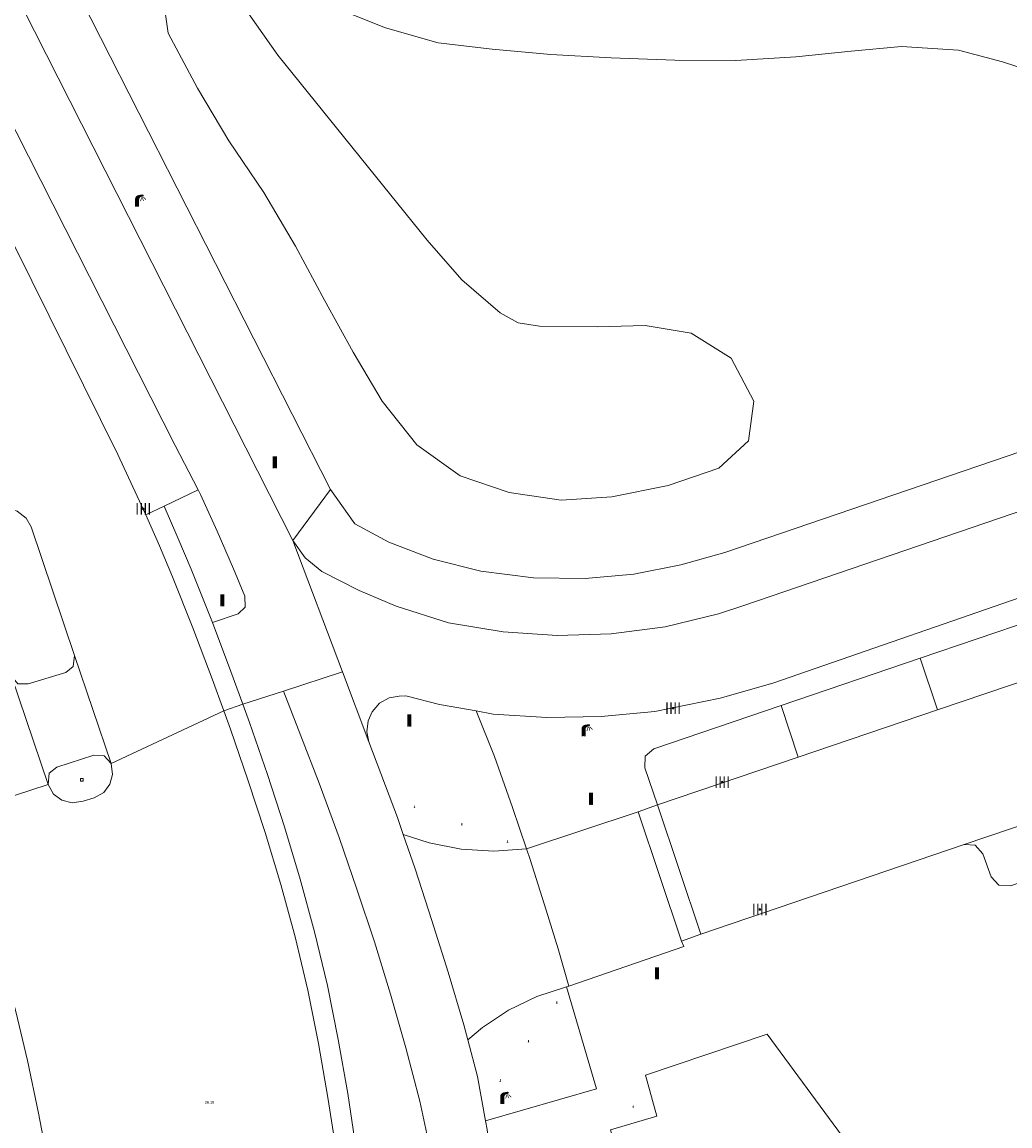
# Model space of a CAD drawing. Header units: metres. Extents: x 197457 to 198138, y 353986 to 354984.
# Tile 171 of 217: x 198033 to 198069, y 354545 to 354586. Entities that reach past the tile are written whole.
import ezdxf

# ---------------------------------------------------------------- set-up
doc = ezdxf.new("R2010")
doc.units = ezdxf.units.M
doc.header["$MEASUREMENT"] = 0
for name, color, linetype, lineweight, true_color in [('afsluitpaal', 7, 'Continuous', 0, 0xde7233), ('kolk', 7, 'Continuous', 0, 0x104b6e), ('lichtmast', 7, 'Continuous', 0, 0x104b6e), ('telefooncel', 7, 'Continuous', 0, 0x4a641a), ('verkeersbordpaal', 7, 'Continuous', 0, 0x104b6e)]:
    doc.layers.add(name, color=color, linetype=linetype, lineweight=lineweight, true_color=true_color)
for name, color, linetype, lineweight in [('Grens beheer openbare ruimte wegbeheer', 253, 'Continuous', 0), ('grens individueel parkeervak', 7, 'Continuous', 0), ('Grens maaiveld', 253, 'Continuous', 0), ('Hoogtepunt', 7, 'Continuous', 0), ('kant verharding', 7, 'Continuous', 0), ('verkeerszuil', 7, 'Continuous', 0), ('vlakafsluiter', 1, 'Continuous', 0)]:
    doc.layers.add(name, color=color, linetype=linetype, lineweight=lineweight)
doc.styles.add('Style-WORKING', font='WORKING.shx')

# ---------------------------------------------------------------- blocks, each defined once
blk = doc.blocks.new('afsluitpaal')
at = {"layer": 'afsluitpaal', "linetype": 'Continuous', "lineweight": 0, "true_color": 0xbd2877}
blk.add_hatch(color=232, dxfattribs=at).paths.add_polyline_path([(0.15, 0.65, 1), (-0.15, 0.65), (-0.15, 0.05), (-0.3, 0.05), (-0.3, -0.1), (0, -0.1, -0.414214), (-0.1, 0, -1), (0.1, 0, -0.414214), (0, -0.1), (0.3, -0.1), (0.3, 0.05), (0.15, 0.05)])
at = {"layer": 'afsluitpaal', "linetype": 'Continuous', "lineweight": 0, "true_color": 0x681648}
blk.add_hatch(color=219, dxfattribs=at).paths.add_polyline_path([(0.1, 0, 1), (-0.1, 0, 1)])
blk = doc.blocks.new('kolk')
at = {"layer": 'kolk', "linetype": 'Continuous', "lineweight": 0, "true_color": 0xbd2877}
for points in [[(-0.489, -0.425), (-0.489, 0), (-0.489, 0.425), (-0.404, 0.425), (-0.404, 0), (-0.404, -0.425)], [(-0.191, -0.425), (-0.191, 0), (-0.191, 0.425), (-0.106, 0.425), (-0.106, 0), (-0.106, -0.425)], [(0.106, -0.425), (0.106, 0), (0.106, 0.425), (0.191, 0.425), (0.191, 0), (0.191, -0.425)], [(0.404, -0.425), (0.404, 0), (0.404, 0.425), (0.489, 0.425), (0.489, 0), (0.489, -0.425)]]:
    blk.add_hatch(color=232, dxfattribs=at).paths.add_polyline_path(points)
at = {"layer": 'kolk', "linetype": 'Continuous', "lineweight": 0, "true_color": 0x681648}
blk.add_hatch(color=219, dxfattribs=at).paths.add_polyline_path([(0.1, 0, 1), (-0.1, 0, 1)])
blk = doc.blocks.new('lichtmast')
at = {"layer": 'lichtmast', "linetype": 'Continuous', "lineweight": 0, "true_color": 0xbd2877}
for points in [[(0.15, 0.419, -0.344151), (0.301, 0.613), (0.428, 0.645, 0.960861), (0.398, 0.791), (0.101, 0.742, 0.366629), (-0.15, 0.446), (-0.15, -0.1), (0, -0.1, -0.414214), (-0.1, 0, -1), (0.1, 0, -0.414214), (0, -0.1), (0.15, -0.1)], [(0.351, 0.55, 1), (0.303, 0.564), (0.234, 0.323, 1), (0.283, 0.31)], [(0.424, 0.581, 1), (0.376, 0.569), (0.436, 0.326, 1), (0.485, 0.339)], [(0.489, 0.61, 1), (0.453, 0.575), (0.626, 0.396, 1), (0.662, 0.43)]]:
    blk.add_hatch(color=232, dxfattribs=at).paths.add_polyline_path(points)
at = {"layer": 'lichtmast', "linetype": 'Continuous', "lineweight": 0, "true_color": 0x681648}
blk.add_hatch(color=219, dxfattribs=at).paths.add_polyline_path([(-0.1, 0, 1), (0.1, 0, 1)])
blk = doc.blocks.new('DUMMY_2')
at = {"layer": 'verkeerszuil', "color": 7, "lineweight": 0, "flags": 128}
blk.add_lwpolyline([(0.5, -0.5), (-0.5, -0.5), (-0.5, 0.5), (0.5, 0.5), (0.5, -0.5)], close=True, dxfattribs=at)
blk = doc.blocks.new('telefooncel')
at = {"layer": 'telefooncel', "linetype": 'Continuous', "lineweight": 0, "true_color": 0xde7233}
h = blk.add_hatch(color=13, dxfattribs=at)
edge = h.paths.add_edge_path()
edge.add_line((-0.05, 0.21), (-0.05, 0.22))
edge.add_line((-0.05, 0.22), (-0.05, 0.49))
edge.add_spline(control_points=[(-0.05, 0.49), (-0.1, 0.45), (-0.26, 0.35), (-0.27, 0), (-0.26, -0.35), (-0.1, -0.45), (-0.05, -0.49)], knot_values=[0, 0, 0, 0, 0.154508, 0.5, 0.845492, 1, 1, 1, 1], degree=3, periodic=0)
edge.add_line((-0.05, -0.49), (-0.05, -0.22))
edge.add_line((-0.05, -0.22), (-0.05, -0.21))
edge.add_arc((0.06, -0.09), 0.162, 180, 225, ccw=False)
edge.add_line((-0.1, -0.09), (-0.1, 0.09))
edge.add_arc((0.06, 0.09), 0.162, 135, 180, ccw=False)
at = {"layer": 'telefooncel', "linetype": 'Continuous', "lineweight": 0, "true_color": 0x6a2d14}
blk.add_hatch(color=26, dxfattribs=at).paths.add_polyline_path([(0.1, 0, 1), (-0.1, 0, 1)])
at = {"layer": 'telefooncel', "linetype": 'Continuous', "lineweight": 0, "true_color": 0xde7233}
for points in [[(0.12, 0.43, 0.414214), (0.06, 0.49), (0.01, 0.49), (0.01, 0.22), (0.06, 0.22, 0.414214), (0.12, 0.27)], [(0.12, -0.27, 0.414214), (0.06, -0.22), (0.01, -0.22), (0.01, -0.49), (0.06, -0.49, 0.414214), (0.12, -0.43)]]:
    blk.add_hatch(color=13, dxfattribs=at).paths.add_polyline_path(points)
blk = doc.blocks.new('paal')
at = {"layer": 'verkeersbordpaal', "linetype": 'Continuous', "lineweight": 0, "true_color": 0xbd2877}
blk.add_hatch(color=232, dxfattribs=at).paths.add_polyline_path([(0.15, 0.8), (-0.15, 0.8), (-0.15, -0.1), (0, -0.1, -0.414214), (-0.1, 0, -1), (0.1, 0, -0.414214), (0, -0.1), (0.15, -0.1)])
at = {"layer": 'verkeersbordpaal', "linetype": 'Continuous', "lineweight": 0, "true_color": 0x681648}
blk.add_hatch(color=219, dxfattribs=at).paths.add_polyline_path([(-0.1, 0, 1), (0.1, 0, 1)])

msp = doc.modelspace()

# ---------------------------------------------------------------- linework, layer by layer
at = {"layer": 'Grens beheer openbare ruimte wegbeheer', "linetype": 'Continuous', "lineweight": 0}
msp.add_line((198055.637, 354556.936), (198057.241, 354552.163), dxfattribs=at)
at = {"layer": 'Grens beheer openbare ruimte wegbeheer', "linetype": 'Continuous', "lineweight": 0, "flags": 128}
msp.add_lwpolyline([(198053.074, 354550.501), (198052.681, 354551.874), (198052.24, 354553.297), (198051.64, 354555.18), (198051.509, 354555.567)], dxfattribs=at)
at = {"layer": 'grens individueel parkeervak', "linetype": 'Continuous', "lineweight": 0}
for p, q in [((198066.056, 354562.606), (198071.204, 354564.354)), ((198060.921, 354560.861), (198066.056, 354562.606)), ((198066.056, 354562.606), (198066.692, 354560.702)), ((198071.841, 354562.446), (198066.692, 354560.702)), ((198061.544, 354558.959), (198060.921, 354560.861)), ((198066.692, 354560.702), (198061.544, 354558.959)), ((198061.544, 354558.959), (198056.349, 354557.2)), ((198067.678, 354555.725), (198073.434, 354557.683))]:
    msp.add_line(p, q, dxfattribs=at)
at = {"layer": 'grens individueel parkeervak', "linetype": 'Continuous', "lineweight": 0, "flags": 128}
for points in [[(198056.349, 354557.2), (198055.877, 354558.562), (198055.899, 354558.991), (198056.218, 354559.263), (198060.921, 354560.861)], [(198067.678, 354555.725), (198068.092, 354555.704), (198068.374, 354555.378), (198068.682, 354554.534), (198068.961, 354554.222), (198069.391, 354554.198), (198074.067, 354555.797)]]:
    msp.add_lwpolyline(points, dxfattribs=at)
at = {"layer": 'Grens maaiveld', "linetype": 'Continuous', "lineweight": 0, "flags": 128}
msp.add_lwpolyline([(198040.975, 354586.795), (198042.32, 354584.889), (198047.84, 354578.051), (198049.116, 354576.588), (198050.531, 354575.365), (198051.201, 354575.004), (198051.987, 354574.878), (198054.125, 354574.855), (198055.894, 354574.905), (198057.598, 354574.615), (198059.075, 354573.689), (198059.911, 354572.107), (198059.718, 354570.634), (198058.619, 354569.63), (198056.744, 354568.991), (198054.662, 354568.565), (198052.786, 354568.448), (198050.872, 354568.726), (198049.053, 354569.35), (198047.458, 354570.486), (198046.177, 354572.108), (198045.106, 354573.911), (198044.043, 354575.832), (198042.975, 354577.83), (198041.806, 354579.816), (198040.505, 354581.722), (198039.359, 354583.669), (198038.267, 354585.696), (198038.002, 354587.62)], dxfattribs=at)
at = {"layer": 'kant verharding', "linetype": 'Continuous', "lineweight": 0}
for p, q in [((198038.125, 354568.222), (198039.376, 354568.833)), ((198037.45, 354567.909), (198038.125, 354568.222)), ((198034.809, 354562.714), (198036.164, 354558.725)), ((198033.84, 354557.948), (198032.484, 354561.942)), ((198042.526, 354561.395), (198041.033, 354560.907)), ((198055.637, 354556.936), (198051.509, 354555.567)), ((198056.349, 354557.2), (198055.637, 354556.936)), ((198056.349, 354557.2), (198057.955, 354552.418)), ((198047.917, 354555.788), (198046.954, 354556.103)), ((198049.101, 354555.556), (198047.917, 354555.788)), ((198057.955, 354552.418), (198067.678, 354555.725)), ((198050.305, 354555.481), (198049.101, 354555.556)), ((198051.509, 354555.567), (198050.305, 354555.481)), ((198057.241, 354552.163), (198057.955, 354552.418)), ((198052.992, 354550.468), (198051.891, 354550.114)), ((198053.074, 354550.501), (198052.992, 354550.468)), ((198051.891, 354550.114), (198050.849, 354549.611)), ((198050.849, 354549.611), (198049.886, 354548.97)), ((198049.886, 354548.97), (198049.342, 354548.512))]:
    msp.add_line(p, q, dxfattribs=at)
at = {"layer": 'kant verharding', "linetype": 'Continuous', "lineweight": 0, "flags": 128}
for points in [[(198015.793, 354641.226), (198032.135, 354593.833), (198032.761, 354592.001), (198033.514, 354590.196), (198034.356, 354588.33), (198044.263, 354568.846)], [(198013.809, 354640.582), (198030.195, 354593.022), (198030.833, 354591.15), (198031.622, 354589.297), (198032.468, 354587.483), (198042.881, 354566.956)], [(198026.746, 354596.032), (198027.65, 354593.405), (198028.242, 354591.512), (198029.771, 354587.842), (198030.645, 354586.037), (198031.741, 354583.822), (198038.534, 354570.461), (198039.376, 354568.833)], [(198037.45, 354567.909), (198036.407, 354570.133), (198026.861, 354589.394), (198025.973, 354591.168), (198025.089, 354592.98), (198024.341, 354594.797)], [(198089.601, 354574), (198089.525, 354574.809), (198089.304, 354575.283), (198088.895, 354575.743), (198087.408, 354576.784), (198085.725, 354577.647), (198084.011, 354578.435), (198082.2, 354579.312), (198080.47, 354580.118), (198078.583, 354580.969), (198070.955, 354584.03), (198069.093, 354584.641), (198067.471, 354585.064), (198065.37, 354585.211), (198063.509, 354585.038), (198061.459, 354584.825), (198059.25, 354584.685), (198056.993, 354584.698), (198054.635, 354584.791), (198052.41, 354584.909), (198050.24, 354585.103), (198048.241, 354585.345), (198046.305, 354585.896), (198044.728, 354586.522)], [(198044.263, 354568.846), (198045.164, 354567.573), (198046.423, 354566.901), (198048.065, 354566.27), (198049.82, 354565.828), (198051.772, 354565.58), (198053.683, 354565.558), (198055.479, 354565.72), (198057.212, 354566.054), (198058.837, 354566.52), (198071.328, 354570.776), (198073.279, 354571.413), (198075.402, 354572.019), (198077.39, 354572.544), (198079.608, 354572.998), (198081.767, 354573.321), (198083.923, 354573.601), (198085.99, 354573.818), (198088.213, 354573.952), (198089.601, 354574)], [(198039.376, 354568.833), (198039.465, 354568.661), (198040.086, 354567.297), (198040.687, 354565.91), (198041.102, 354564.905), (198041.112, 354564.5), (198040.858, 354564.248), (198039.903, 354563.93)], [(198034.809, 354562.714), (198033.203, 354567.463), (198033.021, 354567.783), (198032.692, 354568.045), (198032.323, 354568.153), (198031.921, 354568.113), (198031.493, 354567.969), (198031.17, 354567.792), (198030.929, 354567.475), (198030.818, 354567.127), (198030.871, 354566.704), (198032.484, 354561.942)], [(198040.327, 354560.667), (198039.895, 354561.851), (198039.175, 354563.735), (198038.427, 354565.614), (198037.949, 354566.764), (198037.45, 354567.909)], [(198038.125, 354568.222), (198038.627, 354567.062), (198039.114, 354565.896), (198039.903, 354563.93)], [(198042.881, 354566.956), (198043.33, 354566.312), (198043.946, 354565.813), (198045.327, 354565.105), (198046.697, 354564.527), (198048.624, 354563.92), (198050.652, 354563.587), (198052.642, 354563.444), (198054.64, 354563.509), (198056.636, 354563.77), (198058.608, 354564.253), (198059.543, 354564.558), (198069.962, 354568.12)], [(198049.645, 354560.66), (198050.284, 354560.547), (198052.258, 354560.418), (198054.266, 354560.454), (198056.247, 354560.638), (198058.67, 354561.138), (198060.608, 354561.691), (198070.992, 354565.279)], [(198039.903, 354563.93), (198040.587, 354562.125), (198041.033, 354560.907)], [(198032.484, 354561.942), (198032.711, 354561.668), (198033.098, 354561.664), (198034.484, 354562.076), (198034.759, 354562.299), (198034.809, 354562.714)], [(198048.358, 354540.765), (198048.234, 354542.512), (198047.969, 354544.355), (198047.572, 354546.249), (198047.047, 354548.213), (198046.488, 354550.206), (198045.889, 354552.138), (198045.242, 354554.074), (198044.59, 354555.987), (198043.845, 354557.99), (198043.173, 354559.747), (198042.526, 354561.395)], [(198045.689, 354559.515), (198045.606, 354559.894), (198045.654, 354560.301), (198045.805, 354560.634), (198046.074, 354560.945), (198046.431, 354561.146), (198046.799, 354561.214), (198047.057, 354561.216), (198048.291, 354560.9), (198049.645, 354560.66)], [(198044.951, 354540.432), (198044.72, 354542.434), (198044.472, 354544.428), (198044.171, 354546.389), (198043.821, 354548.383), (198043.424, 354550.352), (198042.959, 354552.314), (198042.43, 354554.246), (198041.857, 354556.17), (198041.228, 354558.078), (198040.576, 354559.984), (198040.327, 354560.667)], [(198041.033, 354560.907), (198041.28, 354560.234), (198041.94, 354558.319), (198042.564, 354556.383), (198043.145, 354554.444), (198043.675, 354552.497), (198044.153, 354550.524), (198044.554, 354548.525), (198044.905, 354546.534), (198045.202, 354544.532), (198045.462, 354542.52), (198045.695, 354540.513)], [(198049.645, 354560.66), (198050.329, 354558.977), (198050.991, 354557.1), (198051.509, 354555.567)], [(198046.954, 354556.103), (198046.739, 354556.724), (198045.689, 354559.515)], [(198036.164, 354558.725), (198035.9, 354559.009), (198035.523, 354559.031), (198034.157, 354558.583), (198033.878, 354558.368), (198033.84, 354557.948)], [(198033.84, 354557.948), (198034.033, 354557.592), (198034.34, 354557.361), (198034.716, 354557.263), (198035.125, 354557.331), (198035.54, 354557.449), (198035.892, 354557.651), (198036.112, 354557.955), (198036.208, 354558.317), (198036.164, 354558.725)], [(198049.342, 354548.512), (198049.197, 354549.066), (198048.613, 354551.015), (198048.018, 354552.917), (198047.394, 354554.828), (198046.954, 354556.103)], [(198057.241, 354552.163), (198057.323, 354551.957), (198053.074, 354550.501)], [(198032.092, 354551.588), (198032.636, 354549.558), (198033.066, 354547.751), (198033.474, 354545.8), (198034.237, 354541.822), (198034.569, 354539.905), (198034.783, 354538.575)], [(198052.992, 354550.468), (198054.092, 354546.708), (198049.997, 354545.525)], [(198049.997, 354545.525), (198049.694, 354547.163), (198049.342, 354548.512)], [(198064.15, 354543.639), (198056.671, 354538.093), (198054.616, 354545.185), (198056.325, 354545.691), (198055.911, 354547.206), (198060.407, 354548.72), (198064.15, 354543.639)], [(198049.697, 354531.284), (198050.104, 354537.219), (198050.249, 354539.216), (198050.349, 354541.213), (198050.279, 354543.206), (198050.056, 354545.205), (198049.997, 354545.525)]]:
    msp.add_lwpolyline(points, dxfattribs=at)
at = {"layer": 'vlakafsluiter', "linetype": 'Continuous', "lineweight": 0}
for p, q in [((198042.881, 354566.956), (198044.263, 354568.846)), ((198042.881, 354566.956), (198044.71, 354562.109)), ((198044.71, 354562.109), (198042.526, 354561.395)), ((198044.71, 354562.109), (198045.689, 354559.515)), ((198040.327, 354560.667), (198036.164, 354558.725)), ((198041.033, 354560.907), (198040.327, 354560.667)), ((198030.422, 354556.837), (198033.84, 354557.948))]:
    msp.add_line(p, q, dxfattribs=at)

# ---------------------------------------------------------------- block references
at = {"layer": 'afsluitpaal', "linetype": 'Continuous', "lineweight": 0, "xscale": 0.1, "yscale": 0.1, "zscale": 0.1}
for p in [(198047.375, 354557.088), (198049.123, 354556.449), (198050.805, 354555.812), (198052.63, 354549.862), (198051.583, 354548.429), (198050.542, 354546.984)]:
    msp.add_blockref('afsluitpaal', p, dxfattribs=at)
at = {"layer": 'kolk', "linetype": 'Continuous', "lineweight": 0, "xscale": 0.5, "yscale": 0.5}
for p in [(198037.35, 354568.125), (198056.926, 354560.764), (198058.741, 354558.032), (198060.134, 354553.329)]:
    msp.add_blockref('kolk', p, dxfattribs=at)
at = {"layer": 'lichtmast', "linetype": 'Continuous', "lineweight": 0, "xscale": 0.5, "yscale": 0.5}
for p in [(198037.122, 354579.345), (198053.618, 354559.777), (198050.615, 354546.199)]:
    msp.add_blockref('lichtmast', p, dxfattribs=at)
at = {"layer": 'telefooncel', "linetype": 'Continuous', "lineweight": 0, "xscale": 0.1, "yscale": 0.1, "zscale": 0.1}
msp.add_blockref('telefooncel', (198055.461, 354546.04), dxfattribs=at)
at = {"layer": 'verkeersbordpaal', "linetype": 'Continuous', "lineweight": 0, "xscale": 0.5, "yscale": 0.5}
for p in [(198042.211, 354569.672), (198040.271, 354564.574), (198047.182, 354560.131), (198053.893, 354557.238), (198056.335, 354550.796)]:
    msp.add_blockref('paal', p, dxfattribs=at)
at = {"layer": 'verkeerszuil', "lineweight": 0, "xscale": 0.1, "yscale": 0.1, "zscale": 0.1}
msp.add_blockref('DUMMY_2', (198035.082, 354558.116), dxfattribs=at)

# ---------------------------------------------------------------- texts
at = {"layer": 'Hoogtepunt', "linetype": 'Continuous', "lineweight": 0, "style": 'Style-WORKING'}
msp.add_text('26.18', height=0.1, dxfattribs=at).set_placement((198039.624, 354546.156))
msp.add_text('26.18', height=0.1, dxfattribs=at).set_placement((198039.624, 354546.156))

doc.saveas('drawing.dxf')
